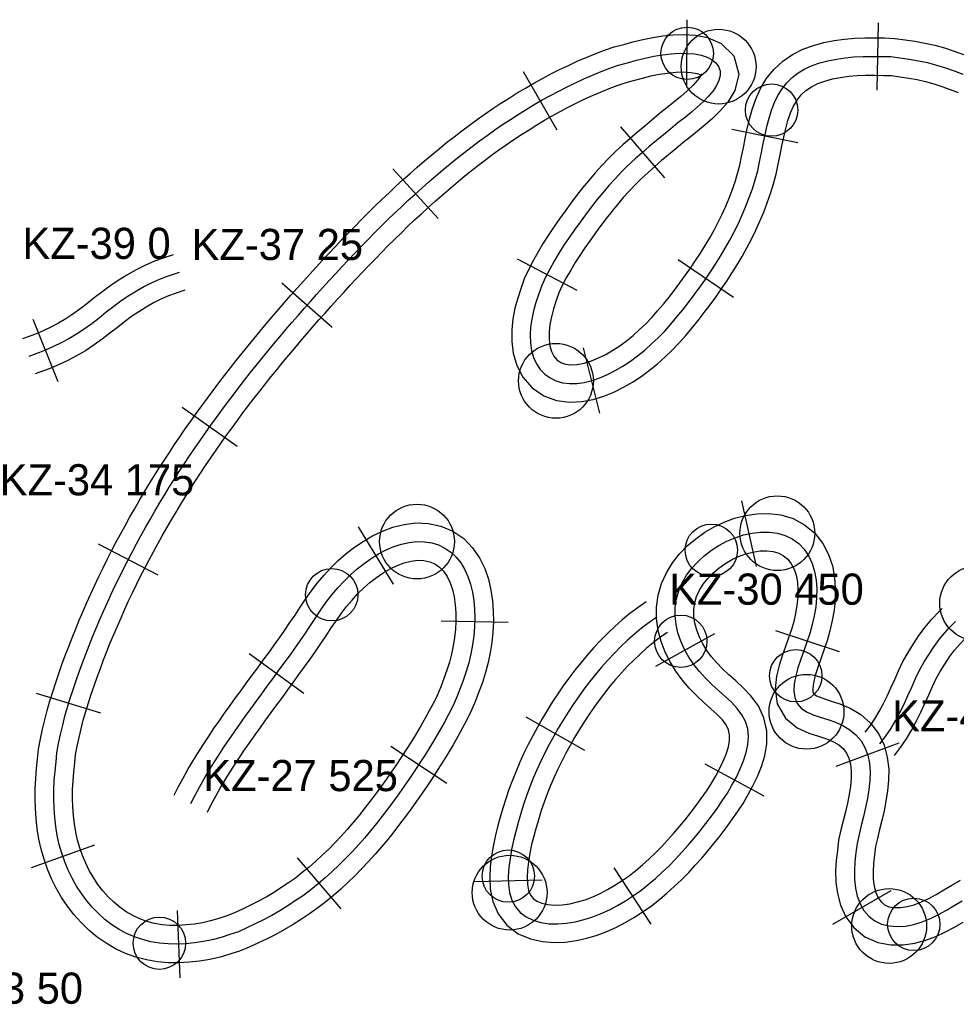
# Model space of a CAD drawing. Header units: millimetres. Extents: x 0 to 1378, y -121 to 1849.
# Tile 11 of 19: x 1067 to 1217, y 731 to 890. Entities that reach past the tile are written whole.
import ezdxf

# ---------------------------------------------------------------- set-up
doc = ezdxf.new("R2010")
doc.units = ezdxf.units.MM
for name, color, linetype in [('BEND_TIGHT', 4, 'Continuous'), ('CUT_25', 2, 'Continuous'), ('JOINT', 6, 'Continuous'), ('NEON_LOGO', 1, 'Continuous'), ('NOTES', 7, 'Continuous'), ('TUBE_6MM', 9, 'Continuous')]:
    doc.layers.add(name, color=color, linetype=linetype)

msp = doc.modelspace()

# ---------------------------------------------------------------- linework, layer by layer
at = {"layer": 'BEND_TIGHT'}
for centre in [(1174.19, 884.1), (1187.74, 874.99), (1178.07, 804.35), (1117.18, 797.21), (1173.17, 789.75), (1191.61, 784.2), (1145.5, 752.05), (1210.55, 744.31), (1089.52, 741.29)]:
    msp.add_circle(centre, 4.2, dxfattribs=at)
at = {"layer": 'CUT_25'}
for p, q in [((1174.14, 878.7), (1174.18, 889.5)), ((1204.65, 878.19), (1204.87, 888.99)), ((1153.35, 871.77), (1147.95, 881.12)), ((1163.5, 872.29), (1170.53, 864.1)), ((1191.94, 869.75), (1181.36, 871.9)), ((1134.23, 857.57), (1127, 865.59)), ((1146.91, 851.1), (1156.49, 846.1)), ((1181.65, 844.9), (1172.73, 850.98)), ((1117.24, 840.09), (1109.15, 847.24)), ((1069.21, 841.45), (1073.21, 831.42)), ((1160.17, 826.36), (1157.58, 836.84)), ((1101.99, 821.03), (1093.18, 827.28)), ((1185.31, 801.74), (1182.95, 812.28)), ((1127.09, 798.91), (1121.44, 808.11)), ((1089.31, 800.37), (1079.73, 805.35)), ((1134.71, 793.05), (1145.5, 792.82)), ((1178.55, 790.95), (1169.13, 785.67)), ((1188.34, 791.47), (1198.6, 788.1)), ((1112.67, 781.34), (1103.95, 787.72)), ((1080.15, 778.21), (1069.82, 781.36)), ((1148.33, 777.6), (1157.72, 772.26)), ((1126.63, 772.93), (1135.65, 766.99)), ((1198.07, 769.68), (1208.2, 773.42)), ((1186.57, 764.9), (1177.07, 770.03)), ((1079.14, 757), (1068.96, 753.39)), ((1111.6, 755.01), (1118.61, 746.8)), ((1168.41, 744.34), (1162.47, 753.36)), ((1140.12, 751.21), (1150.92, 751.44)), ((1197.56, 744.35), (1206.93, 749.73)), ((1092.35, 746.53), (1092.79, 735.74))]:
    msp.add_line(p, q, dxfattribs=at)
at = {"layer": 'JOINT'}
for centre in [(1179.24, 881.97), (1153.14, 831.54), (1188.66, 807.09), (1130.85, 805.75), (1220.71, 795.82), (1193.34, 778.43), (1145.71, 749.4), (1206.6, 744.05)]:
    msp.add_circle(centre, 6, dxfattribs=at)
at = {"layer": 'NEON_LOGO'}
for points in [[(1094.57, 763.69), (1095.25, 765.02), (1095.96, 766.34), (1096.7, 767.65), (1097.46, 768.94), (1098.25, 770.22), (1099.05, 771.49), (1099.88, 772.74), (1100.71, 773.98), (1101.56, 775.22), (1102.42, 776.45), (1103.29, 777.67), (1104.17, 778.89), (1105.06, 780.1), (1105.94, 781.31), (1106.83, 782.52), (1107.72, 783.73), (1108.6, 784.94), (1109.49, 786.15), (1110.37, 787.37), (1111.24, 788.59), (1112.1, 789.82), (1112.95, 791.05), (1113.78, 792.3), (1114.6, 793.55), (1115.44, 794.79), (1116.29, 796.01), (1117.18, 797.21), (1118.17, 798.3), (1119.15, 799.39), (1120.17, 800.42), (1121.24, 801.39), (1122.37, 802.24), (1123.52, 803.05), (1124.7, 803.78), (1125.91, 804.41), (1127.14, 804.94), (1128.38, 805.34), (1129.62, 805.62), (1130.85, 805.75), (1132.05, 805.72), (1133.21, 805.55), (1134.31, 805.21), (1135.34, 804.71), (1136.28, 804.06), (1137.12, 803.26), (1137.86, 802.33), (1138.49, 801.29), (1139.01, 800.15), (1139.43, 798.92), (1139.74, 797.63), (1139.95, 796.28), (1140.08, 794.9), (1140.12, 793.49), (1140.09, 792.06), (1139.96, 790.63), (1139.76, 789.18), (1139.49, 787.74), (1139.18, 786.3), (1138.76, 784.88), (1138.28, 783.47), (1137.74, 782.08), (1137.21, 780.68), (1136.59, 779.32), (1135.91, 777.98), (1135.2, 776.66), (1134.46, 775.35), (1133.71, 774.06), (1132.93, 772.77), (1132.14, 771.5), (1131.33, 770.24), (1130.5, 768.99), (1129.66, 767.74), (1128.81, 766.51), (1127.95, 765.28), (1127.08, 764.06), (1126.18, 762.85), (1125.28, 761.66), (1124.35, 760.48), (1123.4, 759.32), (1122.43, 758.17), (1121.44, 757.05), (1120.43, 755.94), (1119.39, 754.86), (1118.32, 753.8), (1117.23, 752.77), (1116.12, 751.77), (1114.98, 750.8), (1113.81, 749.85), (1112.62, 748.94), (1111.37, 748.12), (1110.12, 747.29), (1108.86, 746.49), (1107.57, 745.74), (1106.24, 745.06), (1104.91, 744.39), (1103.55, 743.77), (1102.21, 743.13), (1100.81, 742.67), (1099.41, 742.22), (1098, 741.84), (1096.58, 741.54), (1095.16, 741.33), (1093.74, 741.18), (1092.32, 741.13), (1090.91, 741.16), (1089.52, 741.29), (1088.16, 741.52), (1086.82, 741.86), (1085.52, 742.3), (1084.26, 742.85), (1083.05, 743.5), (1081.89, 744.25), (1080.79, 745.09), (1079.75, 746.03), (1078.77, 747.03), (1077.86, 748.11), (1077.02, 749.25), (1076.23, 750.45), (1075.53, 751.7), (1074.9, 753), (1074.35, 754.34), (1073.86, 755.72), (1073.47, 757.12), (1073.15, 758.56), (1072.91, 760.01), (1072.76, 761.48), (1072.66, 762.95), (1072.61, 764.43), (1072.59, 765.92), (1072.67, 767.41), (1072.79, 768.89), (1072.95, 770.37), (1073.08, 771.86), (1073.36, 773.33), (1073.67, 774.8), (1074.02, 776.26), (1074.38, 777.71), (1074.79, 779.16), (1075.23, 780.59), (1075.69, 782.02), (1076.17, 783.44), (1076.67, 784.85), (1077.18, 786.26), (1077.71, 787.67), (1078.25, 789.07), (1078.81, 790.46), (1079.38, 791.84), (1079.97, 793.23), (1080.57, 794.6), (1081.18, 795.97), (1081.81, 797.33), (1082.45, 798.69), (1083.1, 800.04), (1083.77, 801.38), (1084.45, 802.72), (1085.14, 804.05), (1085.84, 805.38), (1086.56, 806.69), (1087.29, 808.01), (1088.03, 809.31), (1088.78, 810.61), (1089.55, 811.9), (1090.32, 813.18), (1091.11, 814.46), (1091.91, 815.73), (1092.71, 816.99), (1093.53, 818.25), (1094.36, 819.5), (1095.2, 820.74), (1096.05, 821.98), (1096.91, 823.21), (1097.78, 824.43), (1098.66, 825.65), (1099.54, 826.86), (1100.44, 828.06), (1101.34, 829.26), (1102.25, 830.45), (1103.17, 831.64), (1104.1, 832.81), (1105.03, 833.99), (1105.98, 835.15), (1106.93, 836.32), (1107.88, 837.47), (1108.85, 838.62), (1109.82, 839.77), (1110.79, 840.9), (1111.77, 842.04), (1112.76, 843.17), (1113.75, 844.29), (1114.75, 845.41), (1115.76, 846.53), (1116.77, 847.63), (1117.78, 848.74), (1118.8, 849.84), (1119.83, 850.93), (1120.86, 852.02), (1121.9, 853.1), (1122.95, 854.18), (1124, 855.24), (1125.06, 856.3), (1126.13, 857.36), (1127.21, 858.4), (1128.3, 859.43), (1129.39, 860.46), (1130.5, 861.47), (1131.61, 862.48), (1132.73, 863.47), (1133.87, 864.45), (1135.01, 865.42), (1136.17, 866.38), (1137.34, 867.32), (1138.51, 868.25), (1139.7, 869.16), (1140.9, 870.06), (1142.12, 870.94), (1143.34, 871.81), (1144.58, 872.66), (1145.83, 873.49), (1147.09, 874.3), (1148.36, 875.09), (1149.65, 875.87), (1150.95, 876.62), (1152.26, 877.34), (1153.58, 878.05), (1154.92, 878.73), (1156.27, 879.39), (1157.63, 880.02), (1159.01, 880.6), (1160.39, 881.17), (1161.79, 881.71), (1163.2, 882.22), (1164.63, 882.59), (1166.05, 882.99), (1167.46, 883.35), (1168.87, 883.65), (1170.25, 883.87), (1171.61, 884.03), (1172.93, 884.11), (1174.19, 884.1), (1175.37, 884), (1176.44, 883.8), (1177.39, 883.49), (1178.19, 883.08), (1178.81, 882.57), (1179.24, 881.97), (1179.46, 881.28), (1179.48, 880.54), (1179.29, 879.76), (1178.91, 878.94), (1178.35, 878.1), (1177.64, 877.25), (1176.8, 876.4), (1175.87, 875.54), (1174.87, 874.68), (1173.91, 873.87), (1172.72, 872.95), (1171.56, 872.01), (1170.41, 871.05), (1169.25, 870.09), (1168.1, 869.13), (1166.96, 868.15), (1165.84, 867.15), (1164.75, 866.13), (1163.68, 865.07), (1162.65, 863.98), (1161.64, 862.87), (1160.67, 861.73), (1159.72, 860.57), (1158.79, 859.39), (1157.88, 858.2), (1157, 856.99), (1156.14, 855.76), (1155.28, 854.53), (1154.43, 853.29), (1153.61, 852.04), (1152.88, 850.75), (1152.15, 849.46), (1151.47, 848.16), (1150.85, 846.83), (1150.39, 845.48), (1149.93, 844.14), (1149.55, 842.8), (1149.26, 841.46), (1149.07, 840.14), (1149, 838.85), (1149.05, 837.59), (1149.24, 836.4), (1149.56, 835.29), (1150.02, 834.27), (1150.62, 833.38), (1151.34, 832.61), (1152.19, 832), (1153.14, 831.54), (1154.18, 831.24), (1155.3, 831.11), (1156.48, 831.13), (1157.69, 831.3), (1158.93, 831.61), (1160.17, 832.04), (1161.42, 832.57), (1162.66, 833.2), (1163.88, 833.91), (1165.08, 834.69), (1166.24, 835.55), (1167.38, 836.48), (1168.48, 837.46), (1169.56, 838.46), (1170.59, 839.54), (1171.59, 840.66), (1172.56, 841.8), (1173.51, 842.95), (1174.43, 844.14), (1175.33, 845.34), (1176.21, 846.55), (1177.08, 847.77), (1177.92, 849.01), (1178.75, 850.27), (1179.54, 851.54), (1180.31, 852.83), (1181.04, 854.13), (1181.75, 855.46), (1182.41, 856.8), (1183.04, 858.17), (1183.62, 859.55), (1184.16, 860.95), (1184.66, 862.36), (1185.11, 863.79), (1185.51, 865.24), (1185.82, 866.7), (1186.13, 868.17), (1186.4, 869.62), (1186.68, 871), (1186.99, 872.37), (1187.34, 873.71), (1187.74, 874.99), (1188.21, 876.21), (1188.76, 877.36), (1189.41, 878.41), (1190.17, 879.37), (1191.04, 880.22), (1192.01, 880.96), (1193.08, 881.6), (1194.24, 882.13), (1195.48, 882.56), (1196.78, 882.9), (1198.14, 883.17), (1199.53, 883.37), (1200.95, 883.54), (1202.41, 883.59), (1203.88, 883.61), (1205.36, 883.58), (1206.85, 883.57), (1208.33, 883.36), (1209.81, 883.16), (1211.28, 882.91), (1212.75, 882.61), (1214.19, 882.22), (1215.62, 881.78), (1217.03, 881.27), (1218.44, 880.75)], [(1092.69, 848.93), (1090.79, 848.31), (1089.65, 847.88), (1088.4, 847.33), (1087.13, 846.67), (1085.87, 845.96), (1084.62, 845.17), (1083.39, 844.36), (1082.19, 843.47), (1081.01, 842.55), (1079.84, 841.62), (1078.66, 840.71), (1077.46, 839.84), (1076.24, 839.02), (1074.99, 838.3), (1073.76, 837.63), (1072.54, 837.03), (1071.36, 836.5), (1070.31, 836.08), (1068.58, 835.46)], [(1169.31, 793.61), (1168.07, 792.76), (1166.88, 791.85), (1165.72, 790.9), (1164.6, 789.9), (1163.51, 788.87), (1162.46, 787.8), (1161.44, 786.71), (1160.44, 785.58), (1159.48, 784.43), (1158.55, 783.26), (1157.64, 782.06), (1156.76, 780.85), (1155.91, 779.61), (1155.09, 778.36), (1154.29, 777.09), (1153.52, 775.8), (1152.78, 774.5), (1152.06, 773.18), (1151.38, 771.84), (1150.72, 770.5), (1150.1, 769.13), (1149.51, 767.75), (1148.95, 766.36), (1148.43, 764.95), (1147.94, 763.54), (1147.51, 762.1), (1147.08, 760.67), (1146.68, 759.22), (1146.32, 757.78), (1146.03, 756.33), (1145.78, 754.88), (1145.59, 753.45), (1145.5, 752.05), (1145.53, 750.69), (1145.71, 749.4), (1146.08, 748.21), (1146.65, 747.15), (1147.42, 746.24), (1148.38, 745.52), (1149.49, 744.97), (1150.73, 744.61), (1152.05, 744.42), (1153.43, 744.39), (1154.83, 744.49), (1156.24, 744.72), (1157.65, 745.07), (1159.04, 745.51), (1160.4, 746.04), (1161.74, 746.64), (1163.04, 747.35), (1164.32, 748.11), (1165.56, 748.93), (1166.78, 749.77), (1167.95, 750.7), (1169.09, 751.67), (1170.19, 752.68), (1171.3, 753.69), (1172.34, 754.77), (1173.35, 755.88), (1174.34, 757.01), (1175.31, 758.15), (1176.26, 759.31), (1177.2, 760.48), (1178.12, 761.67), (1178.98, 762.89), (1179.83, 764.12), (1180.66, 765.37), (1181.38, 766.66), (1182.08, 767.95), (1182.71, 769.26), (1183.25, 770.57), (1183.68, 771.89), (1183.95, 773.19), (1184.04, 774.47), (1183.91, 775.7), (1183.56, 776.86), (1182.98, 777.96), (1182.21, 778.98), (1181.29, 779.95), (1180.28, 780.88), (1179.22, 781.82), (1178.16, 782.78), (1177.13, 783.8), (1176.16, 784.87), (1175.27, 786), (1174.46, 787.2), (1173.76, 788.45), (1173.17, 789.75), (1172.72, 791.08), (1172.41, 792.44), (1172.25, 793.82), (1172.28, 795.19), (1172.48, 796.54), (1172.86, 797.86), (1173.4, 799.12), (1174.1, 800.33), (1174.93, 801.46), (1175.88, 802.51), (1176.94, 803.48), (1178.07, 804.35), (1179.28, 805.13), (1180.55, 805.8), (1181.87, 806.36), (1183.22, 806.81), (1184.6, 807.11), (1185.97, 807.27), (1187.34, 807.27), (1188.66, 807.09), (1189.91, 806.73), (1191.06, 806.17), (1192.09, 805.42), (1192.97, 804.5), (1193.69, 803.42), (1194.24, 802.22), (1194.63, 800.93), (1194.87, 799.56), (1194.97, 798.16), (1194.94, 796.72), (1194.81, 795.28), (1194.57, 793.84), (1194.26, 792.41), (1193.86, 790.99), (1193.4, 789.59), (1192.91, 788.21), (1192.42, 786.85), (1191.97, 785.5), (1191.61, 784.2), (1191.37, 782.94), (1191.31, 781.77), (1191.46, 780.7), (1191.85, 779.78), (1192.48, 779.03), (1193.34, 778.43), (1194.38, 777.96), (1195.54, 777.57), (1196.76, 777.18), (1198, 776.75), (1199.19, 776.21), (1200.29, 775.55), (1201.27, 774.73), (1202.09, 773.77), (1202.72, 772.67), (1203.17, 771.46), (1203.44, 770.16), (1203.54, 768.79), (1203.5, 767.39), (1203.35, 765.96), (1203.12, 764.53), (1202.82, 763.08), (1202.5, 761.64), (1202.13, 760.19), (1201.78, 758.74), (1201.44, 757.29), (1201.27, 755.83), (1201.1, 754.37), (1201.01, 752.93), (1201.03, 751.51), (1201.18, 750.13), (1201.47, 748.82), (1201.92, 747.61), (1202.54, 746.52), (1203.34, 745.6), (1204.3, 744.87), (1205.39, 744.35), (1206.6, 744.05), (1207.88, 743.95), (1209.21, 744.04), (1210.55, 744.31), (1211.89, 744.72), (1213.22, 745.25), (1214.52, 745.88), (1215.8, 746.58), (1217.05, 747.33), (1218.3, 748.08)], [(1205.08, 773.28), (1206.01, 774.46), (1206.85, 775.7), (1207.62, 776.98), (1208.32, 778.31), (1208.98, 779.66), (1209.61, 781.02), (1210.23, 782.39), (1210.84, 783.75), (1211.48, 785.11), (1212.21, 786.42), (1213, 787.67), (1213.8, 788.89), (1214.63, 790.02), (1215.46, 791.04), (1216.23, 791.88), (1217.26, 792.94)]]:
    msp.add_lwpolyline(points, dxfattribs=at)
at = {"layer": 'TUBE_6MM'}
for points in [[(1091.9, 765.05), (1092.59, 766.42), (1093.34, 767.79), (1094.1, 769.15), (1094.89, 770.49), (1095.71, 771.81), (1096.53, 773.11), (1097.38, 774.4), (1098.23, 775.67), (1099.1, 776.93), (1099.97, 778.18), (1100.86, 779.42), (1101.74, 780.65), (1102.63, 781.87), (1103.52, 783.08), (1104.41, 784.29), (1105.3, 785.5), (1106.18, 786.71), (1107.06, 787.91), (1107.93, 789.11), (1108.79, 790.32), (1109.63, 791.53), (1110.46, 792.74), (1111.28, 793.96), (1112.11, 795.21), (1112.97, 796.49), (1113.87, 797.78), (1114.88, 799.13), (1115.98, 800.35), (1117.04, 801.52), (1118.22, 802.7), (1119.5, 803.83), (1120.85, 804.84), (1122.24, 805.78), (1123.72, 806.65), (1125.3, 807.41), (1126.99, 808.04), (1128.77, 808.5), (1130.69, 808.74), (1132.69, 808.66), (1134.68, 808.23), (1136.6, 807.43), (1138.34, 806.23), (1139.76, 804.76), (1140.87, 803.15), (1141.71, 801.45), (1142.32, 799.7), (1142.72, 797.96), (1142.97, 796.25), (1143.09, 794.55), (1143.1, 792.88), (1143.02, 791.2), (1142.84, 789.54), (1142.57, 787.92), (1142.25, 786.33), (1141.84, 784.72), (1141.34, 783.14), (1140.79, 781.65), (1140.23, 780.19), (1139.6, 778.69), (1138.89, 777.22), (1138.16, 775.83), (1137.41, 774.46), (1136.63, 773.12), (1135.84, 771.79), (1135.03, 770.48), (1134.21, 769.18), (1133.37, 767.89), (1132.52, 766.62), (1131.66, 765.36), (1130.79, 764.1), (1129.9, 762.85), (1128.99, 761.6), (1128.06, 760.37), (1127.12, 759.15), (1126.15, 757.94), (1125.15, 756.74), (1124.13, 755.56), (1123.08, 754.4), (1122.01, 753.26), (1120.91, 752.14), (1119.78, 751.05), (1118.62, 749.98), (1117.43, 748.94), (1116.21, 747.94), (1114.94, 746.94), (1113.61, 746.01), (1112.32, 745.14), (1111, 744.3), (1109.62, 743.46), (1108.2, 742.69), (1106.79, 741.98), (1105.4, 741.32), (1103.94, 740.63), (1102.36, 740.03), (1100.82, 739.52), (1099.26, 739.07), (1097.63, 738.69), (1095.97, 738.41), (1094.31, 738.23), (1092.63, 738.14), (1090.92, 738.16), (1089.2, 738.31), (1087.47, 738.6), (1085.76, 739.05), (1084.1, 739.65), (1082.49, 740.39), (1080.97, 741.27), (1079.53, 742.28), (1078.19, 743.4), (1076.95, 744.6), (1075.82, 745.88), (1074.78, 747.23), (1073.84, 748.64), (1072.99, 750.11), (1072.24, 751.62), (1071.59, 753.16), (1071.02, 754.75), (1070.56, 756.37), (1070.2, 758.01), (1069.94, 759.66), (1069.77, 761.29), (1069.66, 762.89), (1069.61, 764.49), (1069.6, 766.11), (1069.68, 767.74), (1069.82, 769.32), (1069.98, 770.83), (1070.14, 772.44), (1070.45, 774.09), (1070.79, 775.62), (1071.15, 777.13), (1071.53, 778.65), (1071.96, 780.16), (1072.42, 781.64), (1072.89, 783.11), (1073.39, 784.57), (1073.9, 786.02), (1074.43, 787.46), (1074.97, 788.89), (1075.52, 790.32), (1076.1, 791.74), (1076.68, 793.15), (1077.28, 794.56), (1077.89, 795.96), (1078.52, 797.36), (1079.16, 798.75), (1079.81, 800.13), (1080.48, 801.51), (1081.16, 802.87), (1081.85, 804.24), (1082.56, 805.59), (1083.28, 806.94), (1084.01, 808.28), (1084.75, 809.62), (1085.51, 810.94), (1086.28, 812.26), (1087.05, 813.58), (1087.85, 814.88), (1088.65, 816.18), (1089.46, 817.47), (1090.28, 818.76), (1091.12, 820.03), (1091.96, 821.3), (1092.81, 822.57), (1093.68, 823.82), (1094.55, 825.07), (1095.43, 826.31), (1096.32, 827.54), (1097.23, 828.77), (1098.13, 829.99), (1099.05, 831.2), (1099.98, 832.41), (1100.91, 833.61), (1101.85, 834.8), (1102.8, 835.99), (1103.75, 837.17), (1104.71, 838.35), (1105.68, 839.51), (1106.66, 840.68), (1107.64, 841.83), (1108.62, 842.98), (1109.62, 844.13), (1110.62, 845.27), (1111.62, 846.4), (1112.63, 847.53), (1113.64, 848.66), (1114.66, 849.78), (1115.69, 850.89), (1116.72, 852), (1117.76, 853.11), (1118.8, 854.21), (1119.86, 855.31), (1120.92, 856.39), (1121.99, 857.48), (1123.07, 858.55), (1124.15, 859.62), (1125.25, 860.68), (1126.36, 861.73), (1127.47, 862.77), (1128.6, 863.8), (1129.74, 864.82), (1130.88, 865.84), (1132.04, 866.84), (1133.21, 867.82), (1134.4, 868.8), (1135.59, 869.77), (1136.8, 870.72), (1138.02, 871.65), (1139.25, 872.57), (1140.5, 873.48), (1141.76, 874.37), (1143.03, 875.24), (1144.32, 876.09), (1145.62, 876.93), (1146.94, 877.74), (1148.27, 878.53), (1149.61, 879.31), (1150.97, 880.06), (1152.34, 880.79), (1153.73, 881.49), (1155.13, 882.17), (1156.57, 882.83), (1158.01, 883.43), (1159.44, 884.02), (1160.91, 884.59), (1162.49, 885.13), (1164.03, 885.54), (1165.5, 885.95), (1167.06, 886.33), (1168.67, 886.66), (1170.31, 886.9), (1171.97, 887.05), (1173.7, 887.1), (1175.52, 887), (1177.48, 886.62), (1179.62, 885.7), (1181.66, 883.72), (1182.48, 880.74), (1181.84, 878.12), (1180.71, 876.26), (1179.48, 874.85), (1178.27, 873.67), (1177.06, 872.61), (1175.86, 871.59), (1174.65, 870.64), (1173.51, 869.73), (1172.37, 868.78), (1171.22, 867.83), (1170.09, 866.88), (1168.99, 865.93), (1167.91, 864.98), (1166.88, 864.01), (1165.87, 863.02), (1164.89, 861.99), (1163.94, 860.94), (1163.01, 859.85), (1162.1, 858.74), (1161.21, 857.61), (1160.33, 856.46), (1159.47, 855.29), (1158.63, 854.09), (1157.78, 852.88), (1156.96, 851.67), (1156.2, 850.53), (1155.51, 849.31), (1154.8, 848.05), (1154.16, 846.83), (1153.62, 845.68), (1153.2, 844.42), (1152.75, 843.08), (1152.41, 841.83), (1152.17, 840.59), (1152.04, 839.38), (1152.03, 838.22), (1152.15, 837.16), (1152.42, 836.25), (1152.82, 835.48), (1153.3, 834.89), (1153.9, 834.5), (1154.67, 834.22), (1155.54, 834.11), (1156.56, 834.17), (1157.67, 834.39), (1158.82, 834.74), (1159.98, 835.22), (1161.14, 835.79), (1162.29, 836.46), (1163.4, 837.18), (1164.47, 837.98), (1165.52, 838.84), (1166.57, 839.78), (1167.57, 840.71), (1168.5, 841.71), (1169.45, 842.77), (1170.38, 843.87), (1171.28, 844.97), (1172.16, 846.11), (1173.03, 847.28), (1173.89, 848.46), (1174.72, 849.64), (1175.54, 850.84), (1176.32, 852.05), (1177.08, 853.27), (1177.81, 854.5), (1178.5, 855.74), (1179.16, 857), (1179.78, 858.27), (1180.37, 859.55), (1180.91, 860.85), (1181.41, 862.16), (1181.87, 863.49), (1182.28, 864.82), (1182.64, 866.14), (1182.93, 867.52), (1183.23, 868.95), (1183.51, 870.43), (1183.82, 871.96), (1184.19, 873.52), (1184.63, 875.11), (1185.19, 876.73), (1185.92, 878.37), (1186.87, 880), (1188.08, 881.52), (1189.52, 882.84), (1191.1, 883.91), (1192.77, 884.75), (1194.45, 885.38), (1196.14, 885.83), (1197.8, 886.15), (1199.42, 886.38), (1201.07, 886.54), (1202.71, 886.59), (1204.28, 886.6), (1205.85, 886.57), (1207.52, 886.5), (1209.16, 886.28), (1210.72, 886.05), (1212.3, 885.76), (1213.9, 885.41), (1215.48, 884.96), (1217.02, 884.46), (1218.51, 883.92)], [(1097.24, 762.32), (1097.91, 763.63), (1098.59, 764.89), (1099.3, 766.15), (1100.03, 767.39), (1100.79, 768.63), (1101.57, 769.86), (1102.38, 771.08), (1103.19, 772.3), (1104.03, 773.51), (1104.87, 774.72), (1105.73, 775.92), (1106.6, 777.13), (1107.48, 778.33), (1108.36, 779.53), (1109.25, 780.74), (1110.14, 781.95), (1111.03, 783.17), (1111.92, 784.39), (1112.8, 785.62), (1113.69, 786.86), (1114.56, 788.11), (1115.43, 789.37), (1116.28, 790.64), (1117.1, 791.89), (1117.92, 793.1), (1118.73, 794.27), (1119.52, 795.32), (1120.43, 796.33), (1121.38, 797.39), (1122.33, 798.33), (1123.29, 799.18), (1124.34, 799.96), (1125.44, 800.71), (1126.54, 801.35), (1127.66, 801.9), (1128.78, 802.32), (1129.9, 802.61), (1130.96, 802.75), (1131.94, 802.71), (1132.89, 802.51), (1133.73, 802.16), (1134.45, 801.66), (1135.11, 800.97), (1135.69, 800.12), (1136.18, 799.13), (1136.55, 798.05), (1136.82, 796.87), (1137, 795.61), (1137.09, 794.31), (1137.1, 792.99), (1137.04, 791.67), (1136.89, 790.35), (1136.67, 789.01), (1136.4, 787.66), (1136.07, 786.37), (1135.66, 785.09), (1135.18, 783.76), (1134.66, 782.43), (1134.13, 781.16), (1133.53, 779.93), (1132.87, 778.67), (1132.18, 777.4), (1131.45, 776.15), (1130.71, 774.9), (1129.95, 773.66), (1129.16, 772.42), (1128.36, 771.19), (1127.55, 769.97), (1126.72, 768.75), (1125.88, 767.55), (1125.03, 766.36), (1124.17, 765.18), (1123.29, 764.01), (1122.4, 762.86), (1121.5, 761.73), (1120.58, 760.62), (1119.63, 759.53), (1118.67, 758.47), (1117.69, 757.42), (1116.68, 756.4), (1115.66, 755.41), (1114.61, 754.45), (1113.54, 753.51), (1112.45, 752.61), (1111.36, 751.75), (1110.23, 750.96), (1109.03, 750.16), (1107.83, 749.39), (1106.64, 748.67), (1105.42, 748.01), (1104.15, 747.37), (1102.84, 746.74), (1101.58, 746.15), (1100.36, 745.68), (1099.06, 745.26), (1097.74, 744.88), (1096.45, 744.58), (1095.14, 744.36), (1093.82, 744.21), (1092.51, 744.14), (1091.22, 744.15), (1089.95, 744.26), (1088.73, 744.47), (1087.53, 744.78), (1086.38, 745.2), (1085.26, 745.72), (1084.19, 746.33), (1083.17, 747.05), (1082.21, 747.85), (1081.3, 748.74), (1080.45, 749.7), (1079.65, 750.73), (1078.93, 751.81), (1078.28, 752.94), (1077.7, 754.11), (1077.18, 755.34), (1076.74, 756.58), (1076.38, 757.84), (1076.1, 759.13), (1075.88, 760.45), (1075.74, 761.8), (1075.65, 763.19), (1075.61, 764.59), (1075.6, 765.97), (1075.67, 767.33), (1075.79, 768.74), (1075.95, 770.21), (1076.08, 771.59), (1076.33, 772.89), (1076.63, 774.28), (1076.97, 775.7), (1077.32, 777.09), (1077.71, 778.45), (1078.14, 779.84), (1078.59, 781.23), (1079.06, 782.61), (1079.54, 783.99), (1080.05, 785.37), (1080.57, 786.74), (1081.1, 788.11), (1081.65, 789.47), (1082.21, 790.83), (1082.79, 792.19), (1083.38, 793.53), (1083.98, 794.87), (1084.59, 796.21), (1085.22, 797.54), (1085.87, 798.86), (1086.52, 800.18), (1087.19, 801.49), (1087.87, 802.8), (1088.56, 804.09), (1089.26, 805.39), (1089.98, 806.67), (1090.71, 807.95), (1091.45, 809.23), (1092.2, 810.49), (1092.96, 811.75), (1093.74, 813.01), (1094.52, 814.26), (1095.32, 815.5), (1096.13, 816.73), (1096.94, 817.96), (1097.77, 819.18), (1098.61, 820.4), (1099.45, 821.61), (1100.31, 822.81), (1101.18, 824.01), (1102.05, 825.2), (1102.93, 826.39), (1103.83, 827.57), (1104.73, 828.74), (1105.63, 829.91), (1106.55, 831.08), (1107.47, 832.23), (1108.41, 833.38), (1109.34, 834.53), (1110.29, 835.67), (1111.24, 836.81), (1112.2, 837.94), (1113.17, 839.07), (1114.14, 840.19), (1115.12, 841.31), (1116.1, 842.42), (1117.09, 843.53), (1118.09, 844.63), (1119.09, 845.73), (1120.09, 846.82), (1121.1, 847.91), (1122.12, 848.99), (1123.14, 850.06), (1124.17, 851.13), (1125.2, 852.19), (1126.24, 853.24), (1127.29, 854.28), (1128.34, 855.32), (1129.4, 856.34), (1130.47, 857.36), (1131.55, 858.36), (1132.63, 859.36), (1133.73, 860.34), (1134.83, 861.31), (1135.94, 862.27), (1137.06, 863.22), (1138.19, 864.15), (1139.33, 865.07), (1140.48, 865.98), (1141.64, 866.87), (1142.81, 867.74), (1143.99, 868.6), (1145.18, 869.44), (1146.39, 870.26), (1147.6, 871.06), (1148.82, 871.85), (1150.06, 872.61), (1151.3, 873.36), (1152.56, 874.08), (1153.83, 874.78), (1155.11, 875.46), (1156.4, 876.11), (1157.69, 876.74), (1158.98, 877.33), (1160.31, 877.89), (1161.66, 878.44), (1162.98, 878.95), (1164.24, 879.39), (1165.6, 879.75), (1167.01, 880.14), (1168.37, 880.47), (1169.7, 880.75), (1171.03, 880.94), (1172.35, 881.07), (1173.62, 881.11), (1174.79, 881.04), (1175.77, 880.87), (1176.4, 880.64), (1176.53, 880.61), (1176.48, 880.76), (1176.33, 880.51), (1175.89, 879.83), (1175.14, 878.99), (1174.2, 878.08), (1173.15, 877.16), (1172.07, 876.24), (1170.91, 875.34), (1169.71, 874.37), (1168.54, 873.4), (1167.38, 872.44), (1166.21, 871.46), (1165.04, 870.45), (1163.87, 869.41), (1162.72, 868.34), (1161.59, 867.22), (1160.5, 866.08), (1159.44, 864.91), (1158.41, 863.71), (1157.42, 862.5), (1156.46, 861.28), (1155.52, 860.04), (1154.6, 858.79), (1153.72, 857.54), (1152.85, 856.29), (1151.98, 855.02), (1151.08, 853.66), (1150.29, 852.27), (1149.53, 850.92), (1148.78, 849.48), (1148.05, 847.91), (1147.51, 846.33), (1147.01, 844.82), (1146.56, 843.18), (1146.23, 841.48), (1146.05, 839.71), (1146.04, 837.87), (1146.28, 835.96), (1146.86, 833.99), (1147.85, 832.12), (1149.3, 830.42), (1151.18, 829.15), (1153.22, 828.4), (1155.31, 828.12), (1157.29, 828.22), (1159.12, 828.57), (1160.83, 829.09), (1162.45, 829.75), (1163.98, 830.51), (1165.42, 831.34), (1166.82, 832.25), (1168.17, 833.25), (1169.43, 834.29), (1170.62, 835.35), (1171.81, 836.47), (1172.93, 837.66), (1173.98, 838.84), (1174.99, 840.03), (1175.98, 841.24), (1176.94, 842.49), (1177.86, 843.72), (1178.77, 844.97), (1179.66, 846.23), (1180.53, 847.52), (1181.38, 848.83), (1182.21, 850.16), (1183.01, 851.51), (1183.78, 852.88), (1184.51, 854.28), (1185.21, 855.71), (1185.87, 857.15), (1186.48, 858.62), (1187.05, 860.11), (1187.57, 861.62), (1188.05, 863.15), (1188.47, 864.73), (1188.8, 866.29), (1189.12, 867.79), (1189.39, 869.26), (1189.68, 870.67), (1190, 872.03), (1190.36, 873.33), (1190.78, 874.54), (1191.26, 875.64), (1191.82, 876.61), (1192.47, 877.43), (1193.24, 878.13), (1194.14, 878.74), (1195.16, 879.25), (1196.28, 879.66), (1197.49, 879.99), (1198.78, 880.23), (1200.13, 880.42), (1201.46, 880.55), (1202.82, 880.59), (1204.25, 880.6), (1205.67, 880.57), (1206.99, 880.52), (1208.33, 880.34), (1209.74, 880.13), (1211.11, 879.88), (1212.44, 879.59), (1213.74, 879.22), (1215.06, 878.79), (1216.39, 878.31), (1217.68, 877.81)], [(1091.75, 851.78), (1090.28, 851.3), (1088.75, 850.74), (1087.2, 850.07), (1085.71, 849.32), (1084.29, 848.51), (1082.93, 847.65), (1081.59, 846.76), (1080.3, 845.79), (1079.08, 844.85), (1077.91, 843.92), (1076.78, 843.05), (1075.65, 842.24), (1074.52, 841.49), (1073.34, 840.82), (1072.11, 840.16), (1070.88, 839.57), (1069.63, 839.04), (1068.31, 838.55), (1067.58, 838.29)], [(1093.62, 846.08), (1092.24, 845.63), (1090.96, 845.16), (1089.75, 844.64), (1088.56, 844.04), (1087.38, 843.36), (1086.2, 842.62), (1085.05, 841.85), (1083.94, 841.02), (1082.78, 840.12), (1081.6, 839.19), (1080.36, 838.23), (1079.05, 837.3), (1077.67, 836.38), (1076.25, 835.57), (1074.83, 834.81), (1073.36, 834.11), (1071.85, 833.46), (1070.36, 832.91), (1069.59, 832.64)], [(1171.01, 791.15), (1169.83, 790.33), (1168.74, 789.5), (1167.67, 788.62), (1166.63, 787.7), (1165.61, 786.73), (1164.62, 785.73), (1163.66, 784.69), (1162.72, 783.63), (1161.81, 782.53), (1160.92, 781.42), (1160.05, 780.28), (1159.21, 779.12), (1158.4, 777.93), (1157.61, 776.73), (1156.85, 775.52), (1156.11, 774.29), (1155.4, 773.04), (1154.72, 771.78), (1154.06, 770.5), (1153.44, 769.21), (1152.84, 767.91), (1152.28, 766.6), (1151.75, 765.28), (1151.25, 763.94), (1150.79, 762.61), (1150.38, 761.24), (1149.96, 759.83), (1149.58, 758.45), (1149.24, 757.11), (1148.97, 755.74), (1148.74, 754.37), (1148.57, 753.06), (1148.51, 751.82), (1148.56, 750.7), (1148.74, 749.75), (1149.06, 749), (1149.47, 748.44), (1150.05, 748.03), (1150.87, 747.7), (1151.86, 747.48), (1152.96, 747.4), (1154.14, 747.45), (1155.36, 747.62), (1156.59, 747.9), (1157.82, 748.27), (1159.06, 748.74), (1160.26, 749.26), (1161.43, 749.88), (1162.6, 750.58), (1163.77, 751.34), (1164.9, 752.12), (1165.96, 752.94), (1167.01, 753.84), (1168.08, 754.82), (1169.13, 755.77), (1170.07, 756.75), (1171.04, 757.8), (1172, 758.89), (1172.94, 759.99), (1173.86, 761.11), (1174.77, 762.25), (1175.64, 763.37), (1176.46, 764.52), (1177.29, 765.71), (1178.05, 766.85), (1178.72, 768.04), (1179.39, 769.27), (1179.97, 770.48), (1180.45, 771.65), (1180.8, 772.78), (1180.99, 773.82), (1181, 774.73), (1180.83, 775.55), (1180.46, 776.32), (1179.86, 777.11), (1179, 777.98), (1177.97, 778.92), (1176.84, 779.93), (1175.67, 781.03), (1174.5, 782.22), (1173.4, 783.53), (1172.37, 784.93), (1171.46, 786.42), (1170.67, 788.01), (1170.02, 789.69), (1169.55, 791.46), (1169.29, 793.32), (1169.28, 795.23), (1169.54, 797.16), (1170.09, 799.01), (1170.87, 800.74), (1171.84, 802.32), (1172.97, 803.76), (1174.21, 805.05), (1175.56, 806.2), (1177, 807.23), (1178.52, 808.12), (1180.11, 808.87), (1181.78, 809.49), (1183.53, 809.95), (1185.35, 810.22), (1187.24, 810.27), (1189.21, 810.04), (1191.18, 809.44), (1193.03, 808.44), (1194.65, 807.09), (1195.94, 805.46), (1196.87, 803.67), (1197.49, 801.83), (1197.84, 799.98), (1197.96, 798.18), (1197.92, 796.42), (1197.75, 794.72), (1197.47, 793.06), (1197.1, 791.43), (1196.64, 789.84), (1196.14, 788.33), (1195.62, 786.9), (1195.15, 785.54), (1194.74, 784.25), (1194.45, 783.08), (1194.33, 782.1), (1194.35, 781.55), (1194.5, 781.29), (1194.92, 780.99), (1195.82, 780.64), (1197.14, 780.21), (1198.68, 779.69), (1200.33, 778.99), (1202.04, 777.99), (1203.61, 776.6), (1204.88, 774.93), (1205.78, 773.06), (1206.3, 771.13), (1206.52, 769.24), (1206.5, 767.43), (1206.34, 765.72), (1206.08, 764.08), (1205.77, 762.52), (1205.42, 760.99), (1205.05, 759.51), (1204.7, 758.07), (1204.4, 756.79), (1204.25, 755.47), (1204.08, 754.07), (1204.01, 752.79), (1204.04, 751.56), (1204.18, 750.42), (1204.45, 749.41), (1204.83, 748.56), (1205.31, 747.9), (1205.85, 747.43), (1206.53, 747.15), (1207.4, 746.99), (1208.4, 747), (1209.49, 747.16), (1210.62, 747.47), (1211.78, 747.9), (1212.96, 748.46), (1214.15, 749.1), (1215.38, 749.83), (1216.67, 750.6), (1218.05, 751.4)], [(1167.6, 796.08), (1166.31, 795.19), (1165.02, 794.21), (1163.77, 793.18), (1162.57, 792.11), (1161.41, 791.01), (1160.29, 789.88), (1159.21, 788.72), (1158.17, 787.54), (1157.16, 786.33), (1156.18, 785.1), (1155.23, 783.84), (1154.31, 782.57), (1153.42, 781.29), (1152.56, 779.98), (1151.73, 778.65), (1150.93, 777.31), (1150.16, 775.95), (1149.41, 774.58), (1148.69, 773.18), (1148.01, 771.77), (1147.35, 770.34), (1146.74, 768.9), (1146.15, 767.44), (1145.6, 765.97), (1145.08, 764.46), (1144.63, 762.96), (1144.19, 761.49), (1143.77, 759.98), (1143.38, 758.41), (1143.07, 756.83), (1142.8, 755.25), (1142.6, 753.58), (1142.51, 751.83), (1142.61, 749.95), (1143.02, 747.97), (1143.87, 745.98), (1145.27, 744.16), (1147.1, 742.81), (1149.05, 741.98), (1150.98, 741.55), (1152.86, 741.4), (1154.67, 741.47), (1156.43, 741.71), (1158.12, 742.09), (1159.75, 742.59), (1161.33, 743.18), (1162.87, 743.86), (1164.35, 744.65), (1165.76, 745.48), (1167.11, 746.35), (1168.45, 747.28), (1169.75, 748.3), (1170.98, 749.35), (1172.12, 750.39), (1173.3, 751.46), (1174.44, 752.63), (1175.5, 753.79), (1176.53, 754.96), (1177.54, 756.14), (1178.52, 757.33), (1179.49, 758.53), (1180.46, 759.79), (1181.38, 761.07), (1182.26, 762.35), (1183.16, 763.71), (1183.97, 765.13), (1184.72, 766.54), (1185.45, 768.03), (1186.1, 769.63), (1186.63, 771.37), (1186.97, 773.29), (1186.96, 775.36), (1186.51, 777.46), (1185.61, 779.4), (1184.42, 781.01), (1183.18, 782.29), (1181.99, 783.37), (1180.89, 784.36), (1179.87, 785.31), (1178.94, 786.26), (1178.11, 787.24), (1177.36, 788.26), (1176.71, 789.33), (1176.16, 790.42), (1175.73, 791.54), (1175.43, 792.66), (1175.28, 793.76), (1175.27, 794.85), (1175.41, 795.9), (1175.71, 796.92), (1176.17, 797.92), (1176.77, 798.89), (1177.49, 799.82), (1178.33, 800.68), (1179.25, 801.47), (1180.26, 802.19), (1181.33, 802.81), (1182.44, 803.34), (1183.58, 803.77), (1184.74, 804.07), (1185.88, 804.24), (1186.98, 804.27), (1187.99, 804.16), (1188.88, 803.89), (1189.66, 803.47), (1190.34, 802.91), (1190.9, 802.19), (1191.35, 801.33), (1191.68, 800.33), (1191.88, 799.22), (1191.97, 798.04), (1191.94, 796.8), (1191.81, 795.52), (1191.59, 794.22), (1191.29, 792.92), (1190.92, 791.63), (1190.47, 790.3), (1189.97, 788.9), (1189.45, 787.43), (1188.96, 785.86), (1188.54, 784.12), (1188.33, 782.12), (1188.64, 779.71), (1189.94, 777.39), (1191.86, 775.83), (1193.72, 775.02), (1195.24, 774.51), (1196.55, 774.07), (1197.66, 773.61), (1198.54, 773.11), (1199.22, 772.52), (1199.76, 771.81), (1200.15, 770.98), (1200.41, 770.02), (1200.52, 768.93), (1200.51, 767.74), (1200.39, 766.48), (1200.18, 765.15), (1199.9, 763.77), (1199.59, 762.38), (1199.23, 760.95), (1198.87, 759.46), (1198.49, 757.83), (1198.29, 756.17), (1198.11, 754.58), (1198.01, 752.88), (1198.06, 751.1), (1198.3, 749.27), (1198.8, 747.39), (1199.66, 745.52), (1200.95, 743.78), (1202.71, 742.33), (1204.77, 741.42), (1206.84, 741.02), (1208.83, 741.01), (1210.71, 741.28), (1212.47, 741.76), (1214.11, 742.38), (1215.65, 743.1), (1217.1, 743.87), (1218.45, 744.67)], [(1202.73, 775.14), (1203.59, 776.23), (1204.32, 777.31), (1205.01, 778.46), (1205.65, 779.67), (1206.27, 780.94), (1206.88, 782.26), (1207.49, 783.62), (1208.12, 785.01), (1208.81, 786.48), (1209.63, 787.95), (1210.49, 789.32), (1211.38, 790.66), (1212.38, 792.01), (1213.45, 793.29), (1214.55, 794.46), (1215.11, 795.03)], [(1207.43, 771.42), (1208.43, 772.68), (1209.39, 774.09), (1210.23, 775.51), (1211, 776.95), (1211.69, 778.37), (1212.34, 779.78), (1212.96, 781.15), (1213.57, 782.5), (1214.15, 783.75), (1214.79, 784.89), (1215.53, 786.06), (1216.3, 787.22), (1217.09, 788.29), (1217.94, 789.3), (1218.9, 790.32), (1219.41, 790.85)]]:
    msp.add_lwpolyline(points, dxfattribs=at)

# ---------------------------------------------------------------- texts
at = {"layer": 'NOTES'}
for s, p in [('KZ-39 0', (1067.55, 851.11)), ('KZ-37 25', (1094.69, 850.93)), ('KZ-34 175', (1063.91, 813.16)), ('KZ-30 450', (1171.31, 795.61)), ('KZ-40 0', (1207.08, 775.28)), ('KZ-27 525', (1096.57, 765.69)), ('KZ-33 50', (1049.77, 731.57))]:
    msp.add_text(s, height=5, dxfattribs=at).set_placement(p)

doc.saveas('drawing.dxf')
